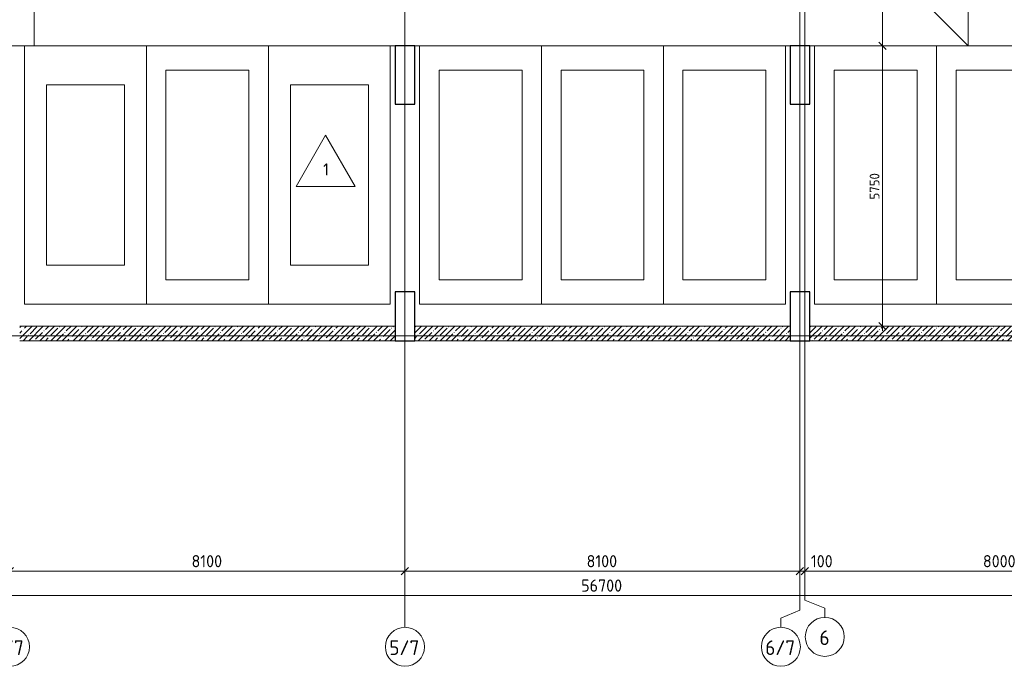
# Model space of a CAD drawing. Header units: millimetres. Extents: x 25887 to 100685, y -10965 to 131188.
# Tile 20 of 49: x 49000 to 69190, y 45470 to 58735. Entities that reach past the tile are written whole.
import ezdxf

# ---------------------------------------------------------------- set-up
doc = ezdxf.new("R2010")
doc.units = ezdxf.units.MM
doc.linetypes.add('4_ Штрихпунктир_ 10 х 2 мм', pattern=[14, 10, -2, 0, -2])
for name, color, linetype, lineweight in [('A-ANNO-DIMS', 7, 'Continuous', 5), ('A-ANNO-DIMS-100', 7, 'Continuous', 5), ('A-FLOR', 7, 'Continuous', 13), ('A-FLOR-IDEN', 7, 'Continuous', 5), ('A-WALL', 7, 'Continuous', 13), ('A-WALL-PATT', 7, 'Continuous', 13), ('C-PRKG', 7, 'Continuous', 13), ('S-COLS', 7, 'Continuous', 25), ('S-GRID', 7, 'Continuous', 5), ('S-GRID-IDEN', 7, 'Continuous', 5)]:
    doc.layers.add(name, color=color, linetype=linetype, lineweight=lineweight)
doc.styles.add('GOST Common_1', font='GOST_Common.ttf', dxfattribs={"height": 300})
doc.styles.add('GOST Common_2', font='GOST_Common.ttf', dxfattribs={"height": 200})
doc.styles.add('GOST Common_3', font='GOST_Common.ttf', dxfattribs={"height": 250})
doc.dimstyles.new('2_5_мм', dxfattribs={"dimscale": 304.8, "dimtxt": 251.428749, "dimasz": 0.492126, "dimexe": 0.492126, "dimexo": 0.492126, "dimgap": 0, "dimtad": 1, "dimdec": 5, "dimrnd": 1e-05, "dimdsep": 46, "dimtxsty": 'GOST Common_3', "dimblk1": 'OBLIQUE', "dimblk2": 'OBLIQUE', "dimsah": 1, "dimcen": 0.09, "dimdle": 0.492126, "dimadec": 5, "dimazin": 2, "dimtfac": 1, "dimtdec": 4, "dimtix": 1, "dimtmove": 0, "dimatfit": 3, "dimfxl": 1, "dimtvp": 1, "dimtolj": 1, "dimtzin": 0, "dimarcsym": 2})
doc.dimstyles.new('2_5_мм_1', dxfattribs={"dimscale": 304.8, "dimtxt": 251.428749, "dimasz": 0.492126, "dimexe": 0.492126, "dimexo": 0.492126, "dimgap": 0, "dimtad": 1, "dimdec": 5, "dimrnd": 1e-05, "dimdsep": 46, "dimtxsty": 'GOST Common_3', "dimblk1": 'OBLIQUE', "dimblk2": 'OBLIQUE', "dimsah": 1, "dimcen": 0.09, "dimdle": 0.492126, "dimadec": 5, "dimazin": 2, "dimtfac": 1, "dimtdec": 4, "dimtix": 1, "dimtmove": 1, "dimatfit": 3, "dimfxl": 1, "dimtvp": 1, "dimtolj": 1, "dimtzin": 0, "dimarcsym": 2})
doc.dimstyles.new('2_мм_1', dxfattribs={"dimscale": 304.8, "dimtxt": 201.142999, "dimasz": 0.492126, "dimexe": 0.328084, "dimexo": 0.492126, "dimgap": 0, "dimtad": 1, "dimdec": 0, "dimdsep": 46, "dimtxsty": 'GOST Common_2', "dimblk1": 'OBLIQUE', "dimblk2": 'OBLIQUE', "dimsah": 1, "dimcen": 0.09, "dimdle": 0.328084, "dimadec": 5, "dimazin": 2, "dimtfac": 1, "dimtdec": 4, "dimtix": 1, "dimtmove": 0, "dimatfit": 3, "dimfxl": 1, "dimtvp": 1, "dimtolj": 1, "dimtzin": 0, "dimarcsym": 2})
pattern_1 = [(45, (0, 0), (-114.04925, 114.04925), []), (45, (114.05, 0), (-114.04925, 114.04925), [201.612, -40.322, 3.353, -36.97])]

# ---------------------------------------------------------------- blocks, each defined once
blk = doc.blocks.new('АР_Машиноместо - 4900x2400_М__5300х2500_-3113489--02_Подвал_МП_часть Б')
at = {"layer": 'C-PRKG'}
for p, q in [((2500, 5300), (0, 5300)), ((0, 0), (0, 5300)), ((2500, 0), (2500, 5300)), ((450, 4500), (2050, 4500)), ((450, 800), (450, 4500)), ((2050, 800), (2050, 4500)), ((450, 800), (2050, 800)), ((2500, 0), (0, 0))]:
    blk.add_line(p, q, dxfattribs=at)
blk = doc.blocks.new('АР_Машиноместо - 5300x2500_С-V23--02_Подвал_МП_часть Б')
at = {"layer": 'C-PRKG'}
for p, q in [((2500, 0), (0, 0)), ((0, 0), (0, -5300)), ((2500, 0), (2500, -5300)), ((400, -500), (400, -4800)), ((400, -500), (2100, -500)), ((2100, -500), (2100, -4800)), ((400, -4800), (2100, -4800)), ((2500, -5300), (0, -5300))]:
    blk.add_line(p, q, dxfattribs=at)
blk = doc.blocks.new('АР_Машиноместо - 4900x2400_М__5300х2500_-V22--02_Подвал_МП_часть Б')
at = {"layer": 'C-PRKG'}
for p, q in [((2500, 0), (0, 0)), ((0, 0), (0, -5300)), ((2500, 0), (2500, -5300)), ((450, -800), (450, -4500)), ((450, -800), (2050, -800)), ((2050, -800), (2050, -4500)), ((450, -4500), (2050, -4500)), ((2500, -5300), (0, -5300))]:
    blk.add_line(p, q, dxfattribs=at)
blk = doc.blocks.new('АР_Машиноместо - 5300x2500_С-V21--02_Подвал_МП_часть Б')
at = {"layer": 'C-PRKG'}
for p, q in [((2500, 5300), (0, 5300)), ((0, 0), (0, 5300)), ((2500, 0), (2500, 5300)), ((400, 4800), (2100, 4800)), ((400, 500), (400, 4800)), ((2100, 500), (2100, 4800)), ((400, 500), (2100, 500)), ((2500, 0), (0, 0))]:
    blk.add_line(p, q, dxfattribs=at)
blk = doc.blocks.new('Ось сетки - 8_0 мм-31302--02_Подвал_МП_часть Б')
at = {"layer": 'S-GRID-IDEN'}
blk.add_circle((0, 0), 4, dxfattribs=at)
blk = doc.blocks.new('DIMBLOCK41--02_Подвал_МП_часть Б')
at = {"layer": 'A-ANNO-DIMS-100'}
for p, q in [((66734, 58200), (66590, 58200)), ((66690, 52350), (66690, 58200)), ((66690, 58200), (66734, 58200)), ((66734, 52450), (66590, 52450)), ((66690, 52450), (66734, 52450))]:
    blk.add_line(p, q, dxfattribs=at)
at = {"layer": 'A-ANNO-DIMS-100', "lineweight": 25}
for p, q in [((66690, 58200), (66615, 58275)), ((66690, 58200), (66765, 58125)), ((66690, 52450), (66615, 52525)), ((66690, 52450), (66765, 52375))]:
    blk.add_line(p, q, dxfattribs=at)
at = {"layer": 'A-ANNO-DIMS-100', "color": 0, "insert": (66429, 55045), "char_height": 200, "width": 670.93, "attachment_point": 1, "rotation": 90, "line_spacing_factor": 1.022761, "style": 'GOST Common_2'}
blk.add_mtext('5750', dxfattribs=at)
blk = doc.blocks.new('_Oblique')
at = {"color": 0, "linetype": 'ByBlock', "lineweight": -2}
blk.add_line((-0.5, -0.5), (0.5, 0.5), dxfattribs=at)
blk = doc.blocks.new('DIMBLOCK42--02_Подвал_МП_часть Б')
at = {"layer": 'A-ANNO-DIMS-100', "lineweight": 25}
for p, q in [((66690, 60950), (66615, 61025)), ((66690, 60950), (66765, 60875)), ((66690, 58200), (66615, 58275)), ((66690, 58200), (66765, 58125))]:
    blk.add_line(p, q, dxfattribs=at)
at = {"layer": 'A-ANNO-DIMS-100'}
for p, q in [((66530, 60950), (66790, 60950)), ((66690, 60950), (66530, 60950)), ((66690, 58200), (66690, 60950)), ((66734, 58200), (66590, 58200)), ((66690, 58200), (66734, 58200))]:
    blk.add_line(p, q, dxfattribs=at)
at = {"layer": 'A-ANNO-DIMS-100', "color": 0, "insert": (66429, 59295), "char_height": 200, "width": 670.93, "attachment_point": 1, "rotation": 90, "line_spacing_factor": 1.022761, "style": 'GOST Common_2'}
blk.add_mtext('2750', dxfattribs=at)
blk = doc.blocks.new('DIMBLOCK94--02_Подвал_МП_часть Б')
at = {"layer": 'A-ANNO-DIMS-100'}
for p, q in [((48800, 47381), (48800, 47574)), ((56900, 47381), (56900, 47574)), ((48800, 47424), (56900, 47424)), ((48800, 47424), (48800, 47381)), ((56900, 47424), (56900, 47381))]:
    blk.add_line(p, q, dxfattribs=at)
at = {"layer": 'A-ANNO-DIMS-100', "lineweight": 25}
for p, q in [((48800, 47424), (48875, 47499)), ((56900, 47424), (56975, 47499)), ((48800, 47424), (48725, 47349)), ((56900, 47424), (56825, 47349))]:
    blk.add_line(p, q, dxfattribs=at)
at = {"layer": 'A-ANNO-DIMS-100', "color": 0, "insert": (52524, 47751), "char_height": 250, "width": 782.41, "attachment_point": 1, "line_spacing_factor": 1.022761, "style": 'GOST Common_3'}
blk.add_mtext('8100', dxfattribs=at)
blk = doc.blocks.new('DIMBLOCK95--02_Подвал_МП_часть Б')
at = {"layer": 'A-ANNO-DIMS-100'}
for p, q in [((56900, 47381), (56900, 47574)), ((65000, 47381), (65000, 47574)), ((56900, 47424), (65000, 47424)), ((56900, 47424), (56900, 47381)), ((65000, 47424), (65000, 47381))]:
    blk.add_line(p, q, dxfattribs=at)
at = {"layer": 'A-ANNO-DIMS-100', "lineweight": 25}
for p, q in [((56900, 47424), (56975, 47499)), ((65000, 47424), (65075, 47499)), ((56900, 47424), (56825, 47349)), ((65000, 47424), (64925, 47349))]:
    blk.add_line(p, q, dxfattribs=at)
at = {"layer": 'A-ANNO-DIMS-100', "color": 0, "insert": (60624, 47751), "char_height": 250, "width": 782.41, "attachment_point": 1, "line_spacing_factor": 1.022761, "style": 'GOST Common_3'}
blk.add_mtext('8100', dxfattribs=at)
blk = doc.blocks.new('DIMBLOCK96--02_Подвал_МП_часть Б')
at = {"layer": 'A-ANNO-DIMS-100'}
for p, q in [((65000, 47381), (65000, 47574)), ((65100, 47381), (65100, 47574)), ((65000, 47424), (65100, 47424)), ((65000, 47424), (65000, 47381)), ((65124, 47424), (65050, 47424)), ((65100, 47424), (65100, 47381)), ((65701, 47424), (65124, 47424))]:
    blk.add_line(p, q, dxfattribs=at)
at = {"layer": 'A-ANNO-DIMS-100', "lineweight": 25}
for p, q in [((65000, 47424), (65075, 47499)), ((65100, 47424), (65175, 47499)), ((65000, 47424), (64925, 47349)), ((65100, 47424), (65025, 47349))]:
    blk.add_line(p, q, dxfattribs=at)
at = {"layer": 'A-ANNO-DIMS-100', "color": 0, "insert": (65224, 47751), "char_height": 250, "width": 572.75, "attachment_point": 1, "line_spacing_factor": 1.022761, "style": 'GOST Common_3'}
blk.add_mtext('100', dxfattribs=at)
blk = doc.blocks.new('DIMBLOCK97--02_Подвал_МП_часть Б')
at = {"layer": 'A-ANNO-DIMS-100'}
for p, q in [((65100, 47381), (65100, 47574)), ((73100, 47381), (73100, 47574)), ((65100, 47424), (73100, 47424)), ((65100, 47424), (65100, 47381)), ((73100, 47424), (73100, 47381))]:
    blk.add_line(p, q, dxfattribs=at)
at = {"layer": 'A-ANNO-DIMS-100', "lineweight": 25}
for p, q in [((65100, 47424), (65175, 47499)), ((73100, 47424), (73175, 47499)), ((65100, 47424), (65025, 47349)), ((73100, 47424), (73025, 47349))]:
    blk.add_line(p, q, dxfattribs=at)
at = {"layer": 'A-ANNO-DIMS-100', "color": 0, "insert": (68751, 47751), "char_height": 250, "width": 838.66, "attachment_point": 1, "line_spacing_factor": 1.022761, "style": 'GOST Common_3'}
blk.add_mtext('8000', dxfattribs=at)
blk = doc.blocks.new('DIMBLOCK108--02_Подвал_МП_часть Б')
at = {"layer": 'A-ANNO-DIMS-100'}
for p, q in [((32600, 46881), (32600, 47074)), ((89300, 46881), (89300, 47074)), ((32450, 46924), (89450, 46924)), ((32600, 46924), (32600, 46881)), ((89300, 46924), (89300, 46881))]:
    blk.add_line(p, q, dxfattribs=at)
at = {"layer": 'A-ANNO-DIMS-100', "lineweight": 25}
for p, q in [((32600, 46924), (32525, 46849)), ((32600, 46924), (32675, 46999)), ((89300, 46924), (89225, 46849)), ((89300, 46924), (89375, 46999))]:
    blk.add_line(p, q, dxfattribs=at)
at = {"layer": 'A-ANNO-DIMS-100', "color": 0, "insert": (60513, 47251), "char_height": 250, "width": 1048.33, "attachment_point": 1, "line_spacing_factor": 1.022761, "style": 'GOST Common_3'}
blk.add_mtext('56700', dxfattribs=at)
blk = doc.blocks.new('Марка полов - Марка полов-4106608--02_Подвал_МП_часть Б')
at = {"layer": 'A-FLOR-IDEN'}
for p, q in [((0, 7), (-6.06, -3.5)), ((6.06, -3.5), (0, 7)), ((-6.06, -3.5), (6.06, -3.5))]:
    blk.add_line(p, q, dxfattribs=at)

msp = doc.modelspace()

# ---------------------------------------------------------------- hatches: boundary and pattern name
at = {"layer": 'A-WALL-PATT', "lineweight": 5}
h = msp.add_hatch(dxfattribs=at)
h.set_pattern_fill('FP_3', color=256, style=0, pattern_type=2)
h.set_pattern_definition(pattern_1)
h.paths.add_polyline_path([(49000, 52150), (56700, 52150), (56700, 52450), (49000, 52450)])
h = msp.add_hatch(dxfattribs=at)
h.set_pattern_fill('FP_3', color=256, style=0, pattern_type=2)
h.set_pattern_definition(pattern_1)
h.paths.add_polyline_path([(57100, 52150), (64800, 52150), (64800, 52450), (57100, 52450)])
h = msp.add_hatch(dxfattribs=at)
h.set_pattern_fill('FP_3', color=256, style=0, pattern_type=2)
h.set_pattern_definition(pattern_1)
h.paths.add_polyline_path([(65200, 52150), (73070, 52150), (73070, 52450), (65200, 52450)])

# ---------------------------------------------------------------- linework, layer by layer
at = {"layer": 'A-FLOR'}
for p, q in [((68450, 68150), (68450, 58200)), ((49300, 58200), (49300, 63700)), ((65800, 60850), (68450, 58200)), ((56700, 58200), (49000, 58200)), ((56700, 58200), (49000, 58200)), ((64800, 58200), (57100, 58200)), ((64800, 58200), (57100, 58200)), ((68450, 58200), (65200, 58200)), ((68450, 58200), (65200, 58200))]:
    msp.add_line(p, q, dxfattribs=at)
at = {"layer": 'A-WALL'}
for p, q in [((56700, 52450), (49000, 52450)), ((56700, 52150), (56700, 52450)), ((64800, 52450), (57100, 52450)), ((57100, 52450), (57100, 52150)), ((64800, 52150), (64800, 52450)), ((73070, 52450), (65200, 52450)), ((65200, 52450), (65200, 52150)), ((49000, 52150), (56700, 52150)), ((57100, 52150), (64800, 52150)), ((65200, 52150), (73370, 52150))]:
    msp.add_line(p, q, dxfattribs=at)
at = {"layer": 'S-COLS'}
for p, q in [((57100, 58200), (56700, 58200)), ((56700, 58200), (56700, 57000)), ((57100, 57000), (57100, 58200)), ((65200, 58200), (64800, 58200)), ((64800, 58200), (64800, 57000)), ((65200, 57000), (65200, 58200)), ((56700, 57000), (57100, 57000)), ((64800, 57000), (65200, 57000)), ((57100, 53150), (56700, 53150)), ((56700, 53150), (56700, 52150)), ((57100, 52150), (57100, 53150)), ((65200, 53150), (64800, 53150)), ((64800, 53150), (64800, 52150)), ((65200, 52150), (65200, 53150)), ((56700, 52150), (57100, 52150)), ((64800, 52150), (65200, 52150))]:
    msp.add_line(p, q, dxfattribs=at)
at = {"layer": 'S-GRID', "linetype": '4_ Штрихпунктир_ 10 х 2 мм'}
for p, q in [((65100, 46823.416182), (65100, 130172)), ((56900, 46269.619659), (56900, 80104.964717)), ((65000, 46619.230166), (65000, 80104.964717)), ((91551.922019, 58200), (27912.537886, 58200)), ((91551.922019, 52250), (27912.537886, 52250))]:
    msp.add_line(p, q, dxfattribs=at)
at = {"layer": 'S-GRID'}
for p, q in [((65100, 46823.416182), (65508.926974, 46662.795427)), ((65508.926974, 46662.795427), (65508.926974, 46473.805675)), ((65000, 46619.230166), (64608.220934, 46458.609411)), ((64608.220934, 46458.609411), (64608.220934, 46269.619659))]:
    msp.add_line(p, q, dxfattribs=at)

# ---------------------------------------------------------------- block references
at = {"layer": 'A-FLOR-IDEN', "xscale": 99.99999999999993, "yscale": 99.99999999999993, "zscale": 99.99999999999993}
msp.add_blockref('Марка полов - Марка полов-4106608--02_Подвал_МП_часть Б', (55272.839864, 55666.089944), dxfattribs=at)
at = {"layer": 'C-PRKG'}
for name, p in [('АР_Машиноместо - 4900x2400_М__5300х2500_-V22--02_Подвал_МП_часть Б', (49100, 58200)), ('АР_Машиноместо - 5300x2500_С-V23--02_Подвал_МП_часть Б', (51600, 58200)), ('АР_Машиноместо - 5300x2500_С-V23--02_Подвал_МП_часть Б', (57200, 58200)), ('АР_Машиноместо - 5300x2500_С-V23--02_Подвал_МП_часть Б', (65300, 58200)), ('АР_Машиноместо - 5300x2500_С-V23--02_Подвал_МП_часть Б', (67800, 58200))]:
    msp.add_blockref(name, p, dxfattribs=at)
at = {"layer": 'C-PRKG', "rotation": 180}
for name, p in [('АР_Машиноместо - 4900x2400_М__5300х2500_-3113489--02_Подвал_МП_часть Б', (56600, 58200)), ('АР_Машиноместо - 5300x2500_С-V21--02_Подвал_МП_часть Б', (62200, 58200)), ('АР_Машиноместо - 5300x2500_С-V21--02_Подвал_МП_часть Б', (64700, 58200))]:
    msp.add_blockref(name, p, dxfattribs=at)
at = {"layer": 'S-GRID-IDEN', "xscale": 99.99999999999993, "yscale": 99.99999999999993, "zscale": 99.99999999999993}
for p in [(65508.926974, 46073.805675), (48800, 45869.619659), (56900, 45869.619659), (64608.220934, 45869.619659)]:
    msp.add_blockref('Ось сетки - 8_0 мм-31302--02_Подвал_МП_часть Б', p, dxfattribs=at)

# ---------------------------------------------------------------- texts
at = {"layer": 'A-FLOR-IDEN', "insert": (55221.963581, 55788.151616), "char_height": 250, "width": 152.320625, "attachment_point": 1, "style": 'GOST Common_3'}
msp.add_mtext('\\fGOST Common|b0|i0|c204|p34|;1', dxfattribs=at)
at = {"layer": 'S-GRID-IDEN', "char_height": 300, "attachment_point": 1, "style": 'GOST Common_1'}
for s, insert, width in [('\\fGOST Common|b0|i0|c204|p34|;6', (65399.804904, 46205.892823), 256.54), ('4/7', (48462.37793, 46001.706807), 809.704375), ('5/7', (56578.87793, 46001.706807), 769.62), ('6/7', (64287.098865, 46001.706807), 769.62)]:
    msp.add_mtext(s, dxfattribs=dict(at, insert=insert, width=width))

# ---------------------------------------------------------------- dimensions: what is measured, and where the dimension line sits
at = {"layer": 'A-ANNO-DIMS'}
for base, p1, p2, override, picture, middle in [((66689.98413, 60950), (66583.918113, 58200), (66380, 60950), {"dimpost": '<>', "dimfxl": 2757.550108}, 'DIMBLOCK42--02_Подвал_МП_часть Б', (66589.98413, 59575)), ((66689.98413, 58200), (66583.918113, 52450), (66583.918113, 58200), {"dimpost": '<>', "dimfxl": 5750}, 'DIMBLOCK41--02_Подвал_МП_часть Б', (66589.98413, 55325))]:
    dim = msp.add_linear_dim(base=base, p1=p1, p2=p2, angle=90, dimstyle='2_мм_1', override=override, dxfattribs=at)
    dim.commit()
    dim.dimension.update_dxf_attribs({"geometry": picture, "text_midpoint": middle})
for base, p1, p2, override, picture, middle in [((56900.0000000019, 47424.4971953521), (48800.0000000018, 47530.5632125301), (56900.0000000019, 47530.56321253), {"dimpost": '<>', "dimfxl": 8100}, 'DIMBLOCK94--02_Подвал_МП_часть Б', (52850.0000000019, 47549.4971953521)), ((65000.0000000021, 47424.4971953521), (56900.0000000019, 47530.56321253), (65000.0000000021, 47530.56321253), {"dimpost": '<>', "dimfxl": 8100}, 'DIMBLOCK95--02_Подвал_МП_часть Б', (60950.000000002, 47549.4971953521)), ((73100.000000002, 47424.4971953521), (65100.0000000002, 47530.56321253), (73100.000000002, 47530.56321253), {"dimpost": '<>', "dimfxl": 8000}, 'DIMBLOCK97--02_Подвал_МП_часть Б', (69100.0000000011, 47549.4971953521)), ((89300.0000000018, 46924.4971953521), (32600.0000000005, 47030.5632125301), (89300.0000000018, 47030.5632125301), {"dimpost": '<>', "dimfxl": 56700}, 'DIMBLOCK108--02_Подвал_МП_часть Б', (60950.0000000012, 47049.4971953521))]:
    dim = msp.add_linear_dim(base=base, p1=p1, p2=p2, dimstyle='2_5_мм', override=override, dxfattribs=at)
    dim.commit()
    dim.dimension.update_dxf_attribs({"geometry": picture, "text_midpoint": middle})
dim = msp.add_linear_dim(base=(65100, 47424.497195), p1=(65000, 47530.563213), p2=(65100, 47530.563213), dimstyle='2_5_мм_1', override={"dimpost": '<>', "dimfxl": 100}, dxfattribs=at)
dim.commit()
dim.dimension.update_dxf_attribs({"geometry": 'DIMBLOCK96--02_Подвал_МП_часть Б', "text_midpoint": (65510.205517, 47584.537605), "dimtype": 160})

doc.saveas('drawing.dxf')
